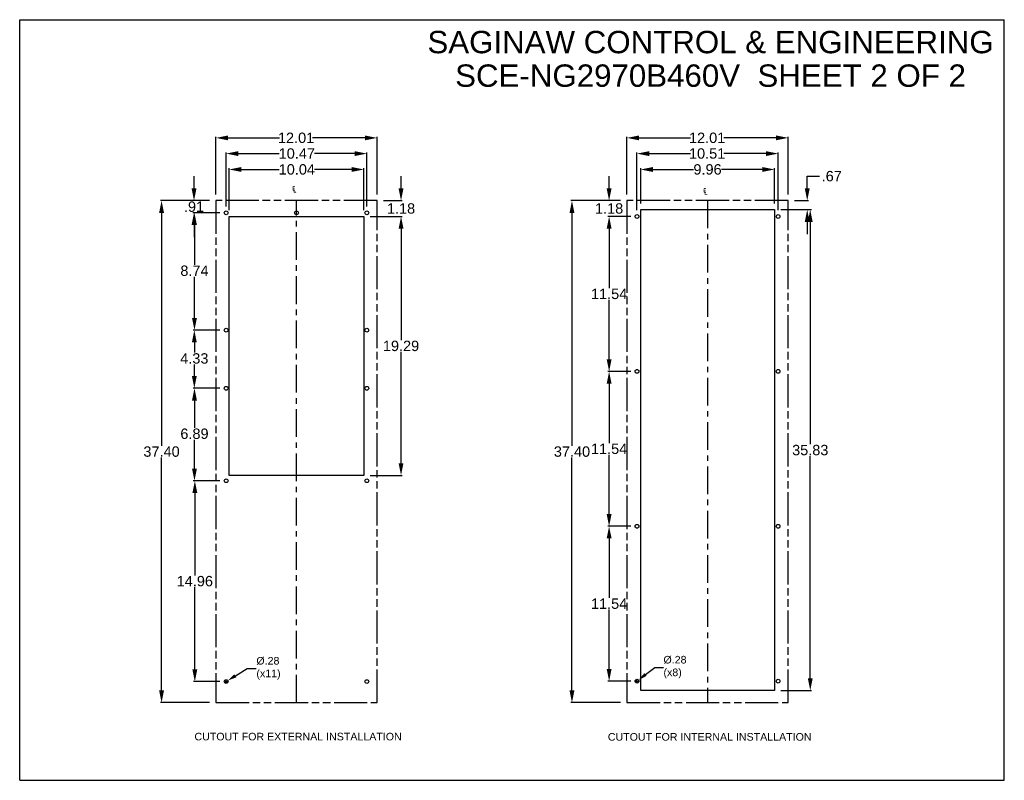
# Model space of a CAD drawing. Header units: inches. Extents: x 0 to 180, y 0 to 77.
# Tile 14 of 14: x 107 to 180, y 13 to 70. Entities that reach past the tile are written whole.
import ezdxf

# ---------------------------------------------------------------- set-up
doc = ezdxf.new("R2010")
doc.units = ezdxf.units.IN
doc.header["$LTSCALE"] = 5.5
doc.header["$MEASUREMENT"] = 0
doc.header["$PDMODE"] = 3
doc.header["$PDSIZE"] = 0.3125
doc.linetypes.add('CENTER', pattern=[0.6, 0.375, -0.075, 0.075, -0.075])
doc.linetypes.add('PHANTOM', pattern=[0.8, 0.45, -0.05, 0.1, -0.05, 0.1, -0.05])
doc.layers.get('0').update_dxf_attribs({"linetype": 'CONTINUOUS'})
doc.layers.get('Defpoints').update_dxf_attribs({"linetype": 'CONTINUOUS'})
for name, color, linetype in [('02___PRT_ALL_AXES', 7, 'CONTINUOUS'), ('DEFAULT_1', 7, 'CENTER'), ('DEFAULT_3', 7, 'PHANTOM')]:
    doc.layers.add(name, color=color, linetype=linetype)
doc.styles.get("Standard").update_dxf_attribs({"font": 'arial.ttf'})
doc.styles.add('TEXTSTYLE_1', font='gdt', dxfattribs={"width": 0.8})
doc.dimstyles.new('DIMSTYLE_1', dxfattribs={"dimtxt": 0.772727, "dimasz": 0.909091, "dimexe": 0.09, "dimexo": 0.07, "dimgap": 0.0425, "dimtad": 0, "dimtih": 1, "dimtoh": 1, "dimzin": 4, "dimdsep": 46, "dimtxsty": 'Standard', "dimblk": '_FILLED', "dimblk1": '_FILLED', "dimblk2": '_FILLED', "dimcen": 0.09, "dimazin": 1, "dimtfac": 1, "dimtofl": 0, "dimtmove": 0, "dimatfit": 3, "dimldrblk": '_FILLED', "dimfxl": 0, "dimtolj": 1, "dimtzin": 4, "dimarcsym": 0})
doc.dimstyles.new('DIMSTYLE_2', dxfattribs={"dimtxt": 0.566667, "dimasz": 0.666667, "dimexe": 0.09, "dimexo": 0.07, "dimgap": 0.09, "dimtad": 0, "dimtih": 1, "dimtoh": 1, "dimzin": 4, "dimdsep": 46, "dimtxsty": 'Standard', "dimblk": '_FILLED', "dimblk1": '_FILLED', "dimblk2": '_FILLED', "dimcen": 0.09, "dimazin": 1, "dimtfac": 1, "dimtofl": 0, "dimtmove": 0, "dimatfit": 1, "dimldrblk": '_FILLED', "dimfxl": 0, "dimtolj": 1, "dimtzin": 4, "dimarcsym": 0})

# ---------------------------------------------------------------- blocks, each defined once
blk = doc.blocks.new('_FILLED')
at = {"color": 0, "linetype": 'ByBlock'}
blk.add_solid([(0, 0), (-1, 0.2), (-1, -0.2)], dxfattribs=at)
blk = doc.blocks.new('*D28')
at = {"color": 0, "linetype": 'Continuous', "lineweight": -2}
for p, q in [((120.903, 56.671), (117.234, 56.671)), ((117.324, 55.762), (117.324, 38.405)), ((117.324, 20.18), (117.324, 37.53)), ((120.903, 19.271), (117.234, 19.271))]:
    blk.add_line(p, q, dxfattribs=at)
at = {"layer": 'Defpoints', "color": 0, "linetype": 'Continuous'}
for p in [(117.324, 56.671), (120.973, 56.671), (120.973, 19.271)]:
    blk.add_point(p, dxfattribs=at)
at = {"color": 0, "linetype": 'Continuous', "lineweight": -2, "xscale": 0.9090909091, "yscale": 0.9090909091, "zscale": 0.9090909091}
for p, rotation in [((117.324, 56.671), 90), ((117.324, 19.271), 270)]:
    blk.add_blockref('_FILLED', p, dxfattribs=dict(at, rotation=rotation))
at = {"color": 0, "linetype": 'Continuous', "insert": (117.324, 38.363), "char_height": 0.7727, "width": 1.98017, "attachment_point": 2}
blk.add_mtext('\\A1;37.40', dxfattribs=at)
blk = doc.blocks.new('*D29')
at = {"color": 0, "linetype": 'Continuous', "lineweight": -2}
for p, q in [((121.37, 57.138), (121.37, 61.436)), ((122.279, 61.346), (126.109, 61.346)), ((132.47, 61.346), (128.579, 61.346)), ((133.38, 57.138), (133.38, 61.436))]:
    blk.add_line(p, q, dxfattribs=at)
at = {"layer": 'Defpoints', "color": 0, "linetype": 'Continuous'}
for p in [(133.38, 61.346), (121.37, 57.068), (133.38, 57.068)]:
    blk.add_point(p, dxfattribs=at)
at = {"color": 0, "linetype": 'Continuous', "lineweight": -2, "xscale": 0.9090909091, "yscale": 0.9090909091, "zscale": 0.9090909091, "rotation": 180}
blk.add_blockref('_FILLED', (121.37, 61.346), dxfattribs=at)
at = {"color": 0, "linetype": 'Continuous', "lineweight": -2, "xscale": 0.9090909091, "yscale": 0.9090909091, "zscale": 0.9090909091}
blk.add_blockref('_FILLED', (133.38, 61.346), dxfattribs=at)
at = {"color": 0, "linetype": 'Continuous', "insert": (127.344, 61.74), "char_height": 0.7727, "width": 1.98017, "attachment_point": 2}
blk.add_mtext('\\A1;12.01', dxfattribs=at)
blk = doc.blocks.new('*D30')
at = {"color": 0, "linetype": 'Continuous', "lineweight": -2}
for p, q in [((151.985, 57.138), (151.985, 61.436)), ((152.894, 61.346), (156.724, 61.346)), ((163.086, 61.346), (159.194, 61.346)), ((163.995, 57.138), (163.995, 61.436))]:
    blk.add_line(p, q, dxfattribs=at)
at = {"layer": 'Defpoints', "color": 0, "linetype": 'Continuous'}
for p in [(151.985, 61.346), (151.985, 57.068), (163.995, 57.068)]:
    blk.add_point(p, dxfattribs=at)
at = {"color": 0, "linetype": 'Continuous', "lineweight": -2, "xscale": 0.9090909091, "yscale": 0.9090909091, "zscale": 0.9090909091, "rotation": 180}
blk.add_blockref('_FILLED', (151.985, 61.346), dxfattribs=at)
at = {"color": 0, "linetype": 'Continuous', "lineweight": -2, "xscale": 0.9090909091, "yscale": 0.9090909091, "zscale": 0.9090909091}
blk.add_blockref('_FILLED', (163.995, 61.346), dxfattribs=at)
at = {"color": 0, "linetype": 'Continuous', "insert": (157.959, 61.74), "char_height": 0.7727, "width": 1.98017, "attachment_point": 2}
blk.add_mtext('\\A1;12.01', dxfattribs=at)
blk = doc.blocks.new('*D31')
at = {"color": 0, "linetype": 'Continuous', "lineweight": -2}
for p, q in [((151.518, 56.671), (147.802, 56.671)), ((147.892, 55.762), (147.892, 38.405)), ((147.892, 20.18), (147.892, 37.53)), ((151.518, 19.271), (147.802, 19.271))]:
    blk.add_line(p, q, dxfattribs=at)
at = {"layer": 'Defpoints', "color": 0, "linetype": 'Continuous'}
for p in [(147.892, 56.671), (151.588, 56.671), (151.588, 19.271)]:
    blk.add_point(p, dxfattribs=at)
at = {"color": 0, "linetype": 'Continuous', "lineweight": -2, "xscale": 0.9090909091, "yscale": 0.9090909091, "zscale": 0.9090909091}
for p, rotation in [((147.892, 56.671), 90), ((147.892, 19.271), 270)]:
    blk.add_blockref('_FILLED', p, dxfattribs=dict(at, rotation=rotation))
at = {"color": 0, "linetype": 'Continuous', "insert": (147.892, 38.363), "char_height": 0.7727, "width": 1.98017, "attachment_point": 2}
blk.add_mtext('\\A1;37.40', dxfattribs=at)
blk = doc.blocks.new('*D32')
at = {"color": 0, "linetype": 'Continuous', "lineweight": -2}
for p, q in [((122.14, 56.228), (122.14, 60.266)), ((123.049, 60.176), (126.089, 60.176)), ((131.7, 60.176), (128.709, 60.176)), ((132.61, 56.228), (132.61, 60.266))]:
    blk.add_line(p, q, dxfattribs=at)
at = {"layer": 'Defpoints', "color": 0, "linetype": 'Continuous'}
for p in [(122.14, 60.176), (122.14, 56.158), (132.61, 56.158)]:
    blk.add_point(p, dxfattribs=at)
at = {"color": 0, "linetype": 'Continuous', "lineweight": -2, "xscale": 0.9090909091, "yscale": 0.9090909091, "zscale": 0.9090909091, "rotation": 180}
blk.add_blockref('_FILLED', (122.14, 60.176), dxfattribs=at)
at = {"color": 0, "linetype": 'Continuous', "lineweight": -2, "xscale": 0.9090909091, "yscale": 0.9090909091, "zscale": 0.9090909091}
blk.add_blockref('_FILLED', (132.61, 60.176), dxfattribs=at)
at = {"color": 0, "linetype": 'Continuous', "insert": (127.399, 60.571), "char_height": 0.7727, "width": 1.98017, "attachment_point": 2}
blk.add_mtext('\\A1;10.47', dxfattribs=at)
blk = doc.blocks.new('*D33')
at = {"color": 0, "linetype": 'Continuous', "lineweight": -2}
for p, q in [((122.355, 55.958), (122.355, 59.083)), ((123.264, 58.993), (126.09, 58.993)), ((131.485, 58.993), (128.707, 58.993)), ((132.395, 55.958), (132.395, 59.083))]:
    blk.add_line(p, q, dxfattribs=at)
at = {"layer": 'Defpoints', "color": 0, "linetype": 'Continuous'}
for p in [(122.355, 58.993), (122.355, 55.888), (132.395, 55.888)]:
    blk.add_point(p, dxfattribs=at)
at = {"color": 0, "linetype": 'Continuous', "lineweight": -2, "xscale": 0.9090909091, "yscale": 0.9090909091, "zscale": 0.9090909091, "rotation": 180}
blk.add_blockref('_FILLED', (122.355, 58.993), dxfattribs=at)
at = {"color": 0, "linetype": 'Continuous', "lineweight": -2, "xscale": 0.9090909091, "yscale": 0.9090909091, "zscale": 0.9090909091}
blk.add_blockref('_FILLED', (132.395, 58.993), dxfattribs=at)
at = {"color": 0, "linetype": 'Continuous', "insert": (127.399, 59.387), "char_height": 0.7727, "width": 1.98017, "attachment_point": 2}
blk.add_mtext('\\A1;10.04', dxfattribs=at)
blk = doc.blocks.new('*D34')
at = {"color": 0, "linetype": 'Continuous', "lineweight": -2}
for p, q in [((135.161, 57.58), (135.161, 58.489)), ((133.846, 56.671), (135.251, 56.671)), ((132.861, 55.491), (135.251, 55.491)), ((135.161, 54.582), (135.161, 53.673))]:
    blk.add_line(p, q, dxfattribs=at)
at = {"layer": 'Defpoints', "color": 0, "linetype": 'Continuous'}
for p in [(133.776, 56.671), (135.161, 56.671), (132.791, 55.491)]:
    blk.add_point(p, dxfattribs=at)
at = {"color": 0, "linetype": 'Continuous', "lineweight": -2, "xscale": 0.9090909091, "yscale": 0.9090909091, "zscale": 0.9090909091}
for p, rotation in [((135.161, 56.671), 270), ((135.161, 55.491), 90)]:
    blk.add_blockref('_FILLED', p, dxfattribs=dict(at, rotation=rotation))
at = {"color": 0, "linetype": 'Continuous', "insert": (135.161, 56.475), "char_height": 0.7727, "width": 1.5399, "attachment_point": 2}
blk.add_mtext('\\A1;1.18', dxfattribs=at)
blk = doc.blocks.new('*D35')
at = {"color": 0, "linetype": 'Continuous', "lineweight": -2}
for p, q in [((132.861, 55.491), (135.251, 55.491)), ((135.161, 54.582), (135.161, 46.28)), ((135.161, 37.11), (135.161, 45.406)), ((132.861, 36.201), (135.251, 36.201))]:
    blk.add_line(p, q, dxfattribs=at)
at = {"layer": 'Defpoints', "color": 0, "linetype": 'Continuous'}
for p in [(132.791, 55.491), (132.791, 36.201), (135.161, 36.201)]:
    blk.add_point(p, dxfattribs=at)
at = {"color": 0, "linetype": 'Continuous', "lineweight": -2, "xscale": 0.9090909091, "yscale": 0.9090909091, "zscale": 0.9090909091}
for p, rotation in [((135.161, 55.491), 90), ((135.161, 36.201), 270)]:
    blk.add_blockref('_FILLED', p, dxfattribs=dict(at, rotation=rotation))
at = {"color": 0, "linetype": 'Continuous', "insert": (135.161, 46.237), "char_height": 0.7727, "width": 1.98017, "attachment_point": 2}
blk.add_mtext('\\A1;19.29', dxfattribs=at)
blk = doc.blocks.new('*D36')
at = {"color": 0, "linetype": 'Continuous', "lineweight": -2}
for p, q in [((119.742, 57.58), (119.742, 58.489)), ((120.903, 56.671), (119.652, 56.671)), ((121.673, 55.761), (119.652, 55.761)), ((119.742, 54.852), (119.742, 53.943))]:
    blk.add_line(p, q, dxfattribs=at)
at = {"layer": 'Defpoints', "color": 0, "linetype": 'Continuous'}
for p in [(120.973, 56.671), (119.742, 55.761), (121.743, 55.761)]:
    blk.add_point(p, dxfattribs=at)
at = {"color": 0, "linetype": 'Continuous', "lineweight": -2, "xscale": 0.9090909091, "yscale": 0.9090909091, "zscale": 0.9090909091}
for p, rotation in [((119.742, 56.671), 270), ((119.742, 55.761), 90)]:
    blk.add_blockref('_FILLED', p, dxfattribs=dict(at, rotation=rotation))
at = {"color": 0, "linetype": 'Continuous', "insert": (119.742, 56.61), "char_height": 0.7727, "width": 1.09963, "attachment_point": 2}
blk.add_mtext('\\A1;.91', dxfattribs=at)
blk = doc.blocks.new('*D37')
at = {"color": 0, "linetype": 'Continuous', "lineweight": -2}
for p, q in [((121.673, 55.761), (119.687, 55.761)), ((119.777, 54.852), (119.777, 51.881)), ((119.777, 47.93), (119.777, 51.007)), ((121.673, 47.021), (119.687, 47.021))]:
    blk.add_line(p, q, dxfattribs=at)
at = {"layer": 'Defpoints', "color": 0, "linetype": 'Continuous'}
for p in [(121.743, 55.761), (119.777, 47.021), (121.743, 47.021)]:
    blk.add_point(p, dxfattribs=at)
at = {"color": 0, "linetype": 'Continuous', "lineweight": -2, "xscale": 0.9090909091, "yscale": 0.9090909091, "zscale": 0.9090909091}
for p, rotation in [((119.777, 55.761), 90), ((119.777, 47.021), 270)]:
    blk.add_blockref('_FILLED', p, dxfattribs=dict(at, rotation=rotation))
at = {"color": 0, "linetype": 'Continuous', "insert": (119.777, 51.839), "char_height": 0.7727, "width": 1.5399, "attachment_point": 2}
blk.add_mtext('\\A1;8.74', dxfattribs=at)
blk = doc.blocks.new('*D38')
at = {"color": 0, "linetype": 'Continuous', "lineweight": -2}
for p, q in [((121.673, 47.021), (119.676, 47.021)), ((119.766, 46.112), (119.766, 45.347)), ((119.766, 43.6), (119.766, 44.472)), ((121.673, 42.691), (119.676, 42.691))]:
    blk.add_line(p, q, dxfattribs=at)
at = {"layer": 'Defpoints', "color": 0, "linetype": 'Continuous'}
for p in [(121.743, 47.021), (119.766, 42.691), (121.743, 42.691)]:
    blk.add_point(p, dxfattribs=at)
at = {"color": 0, "linetype": 'Continuous', "lineweight": -2, "xscale": 0.9090909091, "yscale": 0.9090909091, "zscale": 0.9090909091}
for p, rotation in [((119.766, 47.021), 90), ((119.766, 42.691), 270)]:
    blk.add_blockref('_FILLED', p, dxfattribs=dict(at, rotation=rotation))
at = {"color": 0, "linetype": 'Continuous', "insert": (119.766, 45.304), "char_height": 0.7727, "width": 1.5399, "attachment_point": 2}
blk.add_mtext('\\A1;4.33', dxfattribs=at)
blk = doc.blocks.new('*D39')
at = {"color": 0, "linetype": 'Continuous', "lineweight": -2}
for p, q in [((121.673, 42.691), (119.686, 42.691)), ((119.776, 41.782), (119.776, 39.736)), ((119.776, 36.71), (119.776, 38.862)), ((121.673, 35.801), (119.686, 35.801))]:
    blk.add_line(p, q, dxfattribs=at)
at = {"layer": 'Defpoints', "color": 0, "linetype": 'Continuous'}
for p in [(121.743, 42.691), (119.776, 35.801), (121.743, 35.801)]:
    blk.add_point(p, dxfattribs=at)
at = {"color": 0, "linetype": 'Continuous', "lineweight": -2, "xscale": 0.9090909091, "yscale": 0.9090909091, "zscale": 0.9090909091}
for p, rotation in [((119.776, 42.691), 90), ((119.776, 35.801), 270)]:
    blk.add_blockref('_FILLED', p, dxfattribs=dict(at, rotation=rotation))
at = {"color": 0, "linetype": 'Continuous', "insert": (119.776, 39.694), "char_height": 0.7727, "width": 1.5399, "attachment_point": 2}
blk.add_mtext('\\A1;6.89', dxfattribs=at)
blk = doc.blocks.new('*D40')
at = {"color": 0, "linetype": 'Continuous', "lineweight": -2}
for p, q in [((121.673, 35.801), (119.714, 35.801)), ((119.804, 34.892), (119.804, 28.755)), ((119.804, 21.75), (119.804, 27.881)), ((121.673, 20.841), (119.714, 20.841))]:
    blk.add_line(p, q, dxfattribs=at)
at = {"layer": 'Defpoints', "color": 0, "linetype": 'Continuous'}
for p in [(121.743, 35.801), (119.804, 20.841), (121.743, 20.841)]:
    blk.add_point(p, dxfattribs=at)
at = {"color": 0, "linetype": 'Continuous', "lineweight": -2, "xscale": 0.9090909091, "yscale": 0.9090909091, "zscale": 0.9090909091}
for p, rotation in [((119.804, 35.801), 90), ((119.804, 20.841), 270)]:
    blk.add_blockref('_FILLED', p, dxfattribs=dict(at, rotation=rotation))
at = {"color": 0, "linetype": 'Continuous', "insert": (119.804, 28.712), "char_height": 0.7727, "width": 1.98017, "attachment_point": 2}
blk.add_mtext('\\A1;14.96', dxfattribs=at)
blk = doc.blocks.new('*D41')
at = {"color": 0, "linetype": 'Continuous', "lineweight": -2}
for p, q in [((122.822, 21.271), (123.696, 21.823)), ((123.696, 21.823), (124.362, 21.823)), ((122.05, 20.841), (122.23, 20.841)), ((122.14, 20.751), (122.14, 20.931))]:
    blk.add_line(p, q, dxfattribs=at)
at = {"layer": 'Defpoints', "color": 0, "linetype": 'Continuous'}
for p in [(122.021, 20.766), (122.258, 20.916)]:
    blk.add_point(p, dxfattribs=at)
at = {"color": 0, "linetype": 'Continuous', "lineweight": -2, "xscale": 0.6666666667, "yscale": 0.6666666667, "zscale": 0.6666666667, "rotation": 212.2565512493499}
blk.add_blockref('_FILLED', (122.258, 20.916), dxfattribs=at)
at = {"color": 0, "linetype": 'Continuous', "insert": (124.388, 22.677), "char_height": 0.5667, "width": 1.85518, "attachment_point": 1}
blk.add_mtext('\\A1;%%c.28\\P(x11)', dxfattribs=at)
blk = doc.blocks.new('*D42')
at = {"color": 0, "linetype": 'Continuous', "lineweight": -2}
for p, q in [((152.735, 55.958), (152.735, 60.266)), ((153.644, 60.176), (156.724, 60.176)), ((162.336, 60.176), (159.194, 60.176)), ((163.245, 55.958), (163.245, 60.266))]:
    blk.add_line(p, q, dxfattribs=at)
at = {"layer": 'Defpoints', "color": 0, "linetype": 'Continuous'}
for p in [(163.245, 60.176), (152.735, 55.888), (163.245, 55.888)]:
    blk.add_point(p, dxfattribs=at)
at = {"color": 0, "linetype": 'Continuous', "lineweight": -2, "xscale": 0.9090909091, "yscale": 0.9090909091, "zscale": 0.9090909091, "rotation": 180}
blk.add_blockref('_FILLED', (152.735, 60.176), dxfattribs=at)
at = {"color": 0, "linetype": 'Continuous', "lineweight": -2, "xscale": 0.9090909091, "yscale": 0.9090909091, "zscale": 0.9090909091}
blk.add_blockref('_FILLED', (163.245, 60.176), dxfattribs=at)
at = {"color": 0, "linetype": 'Continuous', "insert": (157.959, 60.571), "char_height": 0.7727, "width": 1.98017, "attachment_point": 2}
blk.add_mtext('\\A1;10.51', dxfattribs=at)
blk = doc.blocks.new('*D43')
at = {"color": 0, "linetype": 'Continuous', "lineweight": -2}
for p, q in [((153.01, 56.468), (153.01, 59.083)), ((153.919, 58.993), (156.942, 58.993)), ((162.061, 58.993), (159.034, 58.993)), ((162.97, 56.468), (162.97, 59.083))]:
    blk.add_line(p, q, dxfattribs=at)
at = {"layer": 'Defpoints', "color": 0, "linetype": 'Continuous'}
for p in [(153.01, 58.993), (153.01, 56.398), (162.97, 56.398)]:
    blk.add_point(p, dxfattribs=at)
at = {"color": 0, "linetype": 'Continuous', "lineweight": -2, "xscale": 0.9090909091, "yscale": 0.9090909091, "zscale": 0.9090909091, "rotation": 180}
blk.add_blockref('_FILLED', (153.01, 58.993), dxfattribs=at)
at = {"color": 0, "linetype": 'Continuous', "lineweight": -2, "xscale": 0.9090909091, "yscale": 0.9090909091, "zscale": 0.9090909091}
blk.add_blockref('_FILLED', (162.97, 58.993), dxfattribs=at)
at = {"color": 0, "linetype": 'Continuous', "insert": (157.988, 59.387), "char_height": 0.7727, "width": 1.5399, "attachment_point": 2}
blk.add_mtext('\\A1;9.96', dxfattribs=at)
blk = doc.blocks.new('*D44')
at = {"color": 0, "linetype": 'Continuous', "lineweight": -2}
for p, q in [((165.412, 57.58), (165.412, 58.489)), ((165.412, 58.489), (166.321, 58.489)), ((164.461, 56.671), (165.502, 56.671)), ((163.436, 56.001), (165.502, 56.001)), ((165.412, 55.092), (165.412, 54.183))]:
    blk.add_line(p, q, dxfattribs=at)
at = {"layer": 'Defpoints', "color": 0, "linetype": 'Continuous'}
for p in [(164.391, 56.671), (163.366, 56.001), (165.412, 56.001)]:
    blk.add_point(p, dxfattribs=at)
at = {"color": 0, "linetype": 'Continuous', "lineweight": -2, "xscale": 0.9090909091, "yscale": 0.9090909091, "zscale": 0.9090909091}
for p, rotation in [((165.412, 56.671), 270), ((165.412, 56.001), 90)]:
    blk.add_blockref('_FILLED', p, dxfattribs=dict(at, rotation=rotation))
at = {"color": 0, "linetype": 'Continuous', "insert": (166.49, 58.884), "char_height": 0.7727, "width": 1.09963, "attachment_point": 1}
blk.add_mtext('\\A1;.67', dxfattribs=at)
blk = doc.blocks.new('*D45')
at = {"color": 0, "linetype": 'Continuous', "lineweight": -2}
for p, q in [((163.436, 56.001), (165.729, 56.001)), ((165.639, 55.092), (165.639, 38.52)), ((165.639, 21.08), (165.639, 37.645)), ((163.436, 20.171), (165.729, 20.171))]:
    blk.add_line(p, q, dxfattribs=at)
at = {"layer": 'Defpoints', "color": 0, "linetype": 'Continuous'}
for p in [(163.366, 56.001), (163.366, 20.171), (165.639, 20.171)]:
    blk.add_point(p, dxfattribs=at)
at = {"color": 0, "linetype": 'Continuous', "lineweight": -2, "xscale": 0.9090909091, "yscale": 0.9090909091, "zscale": 0.9090909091}
for p, rotation in [((165.639, 56.001), 90), ((165.639, 20.171), 270)]:
    blk.add_blockref('_FILLED', p, dxfattribs=dict(at, rotation=rotation))
at = {"color": 0, "linetype": 'Continuous', "insert": (165.639, 38.478), "char_height": 0.7727, "width": 1.98017, "attachment_point": 2}
blk.add_mtext('\\A1;35.83', dxfattribs=at)
blk = doc.blocks.new('*D46')
at = {"color": 0, "linetype": 'Continuous', "lineweight": -2}
for p, q in [((150.659, 57.58), (150.659, 58.489)), ((151.518, 56.671), (150.569, 56.671)), ((152.268, 55.491), (150.569, 55.491)), ((150.659, 54.582), (150.659, 53.673))]:
    blk.add_line(p, q, dxfattribs=at)
at = {"layer": 'Defpoints', "color": 0, "linetype": 'Continuous'}
for p in [(151.588, 56.671), (150.659, 55.491), (152.338, 55.491)]:
    blk.add_point(p, dxfattribs=at)
at = {"color": 0, "linetype": 'Continuous', "lineweight": -2, "xscale": 0.9090909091, "yscale": 0.9090909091, "zscale": 0.9090909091}
for p, rotation in [((150.659, 56.671), 270), ((150.659, 55.491), 90)]:
    blk.add_blockref('_FILLED', p, dxfattribs=dict(at, rotation=rotation))
at = {"color": 0, "linetype": 'Continuous', "insert": (150.659, 56.475), "char_height": 0.7727, "width": 1.5399, "attachment_point": 2}
blk.add_mtext('\\A1;1.18', dxfattribs=at)
blk = doc.blocks.new('*D47')
at = {"color": 0, "linetype": 'Continuous', "lineweight": -2}
for p, q in [((152.268, 55.491), (150.569, 55.491)), ((150.659, 54.582), (150.659, 50.155)), ((150.659, 44.86), (150.659, 49.281)), ((152.268, 43.951), (150.569, 43.951))]:
    blk.add_line(p, q, dxfattribs=at)
at = {"layer": 'Defpoints', "color": 0, "linetype": 'Continuous'}
for p in [(152.338, 55.491), (150.659, 43.951), (152.338, 43.951)]:
    blk.add_point(p, dxfattribs=at)
at = {"color": 0, "linetype": 'Continuous', "lineweight": -2, "xscale": 0.9090909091, "yscale": 0.9090909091, "zscale": 0.9090909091}
for p, rotation in [((150.659, 55.491), 90), ((150.659, 43.951), 270)]:
    blk.add_blockref('_FILLED', p, dxfattribs=dict(at, rotation=rotation))
at = {"color": 0, "linetype": 'Continuous', "insert": (150.659, 50.112), "char_height": 0.7727, "width": 1.98017, "attachment_point": 2}
blk.add_mtext('\\A1;11.54', dxfattribs=at)
blk = doc.blocks.new('*D48')
at = {"color": 0, "linetype": 'Continuous', "lineweight": -2}
for p, q in [((152.268, 43.951), (150.569, 43.951)), ((150.659, 43.042), (150.659, 38.615)), ((150.659, 33.32), (150.659, 37.741)), ((152.268, 32.411), (150.569, 32.411))]:
    blk.add_line(p, q, dxfattribs=at)
at = {"layer": 'Defpoints', "color": 0, "linetype": 'Continuous'}
for p in [(150.659, 43.951), (152.338, 43.951), (152.338, 32.411)]:
    blk.add_point(p, dxfattribs=at)
at = {"color": 0, "linetype": 'Continuous', "lineweight": -2, "xscale": 0.9090909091, "yscale": 0.9090909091, "zscale": 0.9090909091}
for p, rotation in [((150.659, 43.951), 90), ((150.659, 32.411), 270)]:
    blk.add_blockref('_FILLED', p, dxfattribs=dict(at, rotation=rotation))
at = {"color": 0, "linetype": 'Continuous', "insert": (150.659, 38.572), "char_height": 0.7727, "width": 1.98017, "attachment_point": 2}
blk.add_mtext('\\A1;11.54', dxfattribs=at)
blk = doc.blocks.new('*D49')
at = {"color": 0, "linetype": 'Continuous', "lineweight": -2}
for p, q in [((152.268, 32.411), (150.569, 32.411)), ((150.659, 31.502), (150.659, 27.075)), ((150.659, 21.78), (150.659, 26.201)), ((152.268, 20.871), (150.569, 20.871))]:
    blk.add_line(p, q, dxfattribs=at)
at = {"layer": 'Defpoints', "color": 0, "linetype": 'Continuous'}
for p in [(152.338, 32.411), (150.659, 20.871), (152.338, 20.871)]:
    blk.add_point(p, dxfattribs=at)
at = {"color": 0, "linetype": 'Continuous', "lineweight": -2, "xscale": 0.9090909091, "yscale": 0.9090909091, "zscale": 0.9090909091}
for p, rotation in [((150.659, 32.411), 90), ((150.659, 20.871), 270)]:
    blk.add_blockref('_FILLED', p, dxfattribs=dict(at, rotation=rotation))
at = {"color": 0, "linetype": 'Continuous', "insert": (150.659, 27.032), "char_height": 0.7727, "width": 1.98017, "attachment_point": 2}
blk.add_mtext('\\A1;11.54', dxfattribs=at)
blk = doc.blocks.new('*D50')
at = {"color": 0, "linetype": 'Continuous', "lineweight": -2}
for p, q in [((153.37, 21.368), (154.053, 21.902)), ((154.053, 21.902), (154.72, 21.902)), ((152.645, 20.871), (152.825, 20.871)), ((152.735, 20.781), (152.735, 20.961))]:
    blk.add_line(p, q, dxfattribs=at)
at = {"layer": 'Defpoints', "color": 0, "linetype": 'Continuous'}
for p in [(152.624, 20.785), (152.845, 20.957)]:
    blk.add_point(p, dxfattribs=at)
at = {"color": 0, "linetype": 'Continuous', "lineweight": -2, "xscale": 0.6666666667, "yscale": 0.6666666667, "zscale": 0.6666666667, "rotation": 218.0200902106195}
blk.add_blockref('_FILLED', (152.845, 20.957), dxfattribs=at)
at = {"color": 0, "linetype": 'Continuous', "insert": (154.707, 22.756), "char_height": 0.5667, "width": 1.85518, "attachment_point": 1}
blk.add_mtext('\\A1;%%c.28\\P(x8)', dxfattribs=at)

msp = doc.modelspace()

# ---------------------------------------------------------------- linework, layer by layer
at = {"color": 7, "linetype": 'Continuous'}
for p, q in [((106.759, 13.486), (106.759, 70.153)), ((106.759, 70.153), (180.092, 70.153)), ((180.092, 13.486), (180.092, 70.153)), ((153.01, 20.171), (153.01, 56.001)), ((153.01, 56.001), (162.97, 56.001)), ((162.97, 56.001), (162.97, 20.171)), ((122.355, 36.201), (122.355, 55.491)), ((122.355, 55.491), (132.395, 55.491)), ((132.395, 55.491), (132.395, 36.201)), ((132.395, 36.201), (122.355, 36.201)), ((162.97, 20.171), (153.01, 20.171)), ((106.759, 13.486), (180.092, 13.486))]:
    msp.add_line(p, q, dxfattribs=at)
at = {"layer": '02___PRT_ALL_AXES', "color": 7, "linetype": 'Continuous'}
for centre in [(122.14, 55.761), (127.375, 55.761), (132.61, 55.761), (152.735, 55.491), (163.245, 55.491), (122.14, 47.021), (132.61, 47.021), (152.735, 43.951), (163.245, 43.951), (122.14, 42.691), (132.61, 42.691), (122.14, 35.801), (132.61, 35.801), (152.735, 32.411), (163.245, 32.411), (122.14, 20.841), (132.61, 20.841), (152.735, 20.871), (163.245, 20.871)]:
    msp.add_circle(centre, 0.14, dxfattribs=at)
at = {"layer": 'DEFAULT_1', "color": 7, "linetype": 'CENTER'}
for p, q in [((127.375, 19.271), (127.375, 56.671)), ((157.99, 56.671), (157.99, 19.271))]:
    msp.add_line(p, q, dxfattribs=at)
at = {"layer": 'DEFAULT_3', "color": 7, "linetype": 'PHANTOM'}
for p, q in [((121.37, 56.671), (121.37, 19.271)), ((133.38, 56.671), (121.37, 56.671)), ((133.38, 19.271), (133.38, 56.671)), ((151.985, 56.671), (151.985, 19.271)), ((163.995, 56.671), (151.985, 56.671)), ((163.995, 19.271), (163.995, 56.671)), ((121.37, 19.271), (133.38, 19.271)), ((151.985, 19.271), (163.995, 19.271))]:
    msp.add_line(p, q, dxfattribs=at)

# ---------------------------------------------------------------- texts
at = {"color": 2, "linetype": 'Continuous', "line_spacing_factor": 0.9}
for s, insert, char_height, width, attachment_point in [('SAGINAW CONTROL & ENGINEERING\\PSCE-NG2970B460V  SHEET 2 OF 2', (158.211, 69.319), 1.66667, 42.09418, 2), ('CUTOUT FOR EXTERNAL INSTALLATION', (119.775, 17.027), 0.56667, 15.40954, 1), ('CUTOUT FOR INTERNAL INSTALLATION', (150.563, 17.006), 0.56667, 15.14622, 1)]:
    msp.add_mtext(s, dxfattribs=dict(at, insert=insert, char_height=char_height, width=width, attachment_point=attachment_point))
at = {"color": 2, "linetype": 'Continuous', "char_height": 0.5667, "width": 0.89722, "attachment_point": 1, "line_spacing_factor": 0.9, "style": 'TEXTSTYLE_1'}
for insert in [(127.05, 57.897), (157.662, 57.742)]:
    msp.add_mtext('{\\fgdt;q}', dxfattribs=dict(at, insert=insert))

# ---------------------------------------------------------------- dimensions: what is measured, and where the dimension line sits
at = {"color": 2, "linetype": 'Continuous'}
for base, p1, p2, picture, middle in [((133.38, 61.346), (121.37, 57.068), (133.38, 57.068), '*D29', (127.344, 61.346)), ((163.245, 60.176), (152.735, 55.888), (163.245, 55.888), '*D42', (157.959, 60.176))]:
    dim = msp.add_linear_dim(base=base, p1=p1, p2=p2, dimstyle='DIMSTYLE_1', dxfattribs=at)
    dim.commit()
    dim.dimension.update_dxf_attribs({"geometry": picture, "text_midpoint": middle, "dimtype": 160})
for base, p1, p2, angle, picture, middle in [((151.985, 61.346), (163.995, 57.068), (151.985, 57.068), 180, '*D30', (157.959, 61.346)), ((122.14, 60.176), (132.61, 56.158), (122.14, 56.158), 180, '*D32', (127.399, 60.176)), ((122.355, 58.993), (132.395, 55.888), (122.355, 55.888), 180, '*D33', (127.399, 58.993)), ((153.01, 58.993), (162.97, 56.398), (153.01, 56.398), 180, '*D43', (157.988, 58.993)), ((165.412, 56.001), (164.391, 56.671), (163.366, 56.001), 270, '*D44', (167.04, 58.489)), ((119.742, 55.761), (120.973, 56.671), (121.743, 55.761), 270, '*D36', (119.742, 56.216)), ((135.161, 56.671), (132.791, 55.491), (133.776, 56.671), 90, '*D34', (135.161, 56.081)), ((150.659, 55.491), (151.588, 56.671), (152.338, 55.491), 270, '*D46', (150.659, 56.081)), ((117.324, 56.671), (120.973, 19.271), (120.973, 56.671), 90, '*D28', (117.324, 37.968)), ((147.892, 56.671), (151.588, 19.271), (151.588, 56.671), 90, '*D31', (147.892, 37.968)), ((119.777, 47.021), (121.743, 55.761), (121.743, 47.021), 270, '*D37', (119.777, 51.444)), ((165.639, 20.171), (163.366, 56.001), (163.366, 20.171), 270, '*D45', (165.639, 38.083)), ((135.161, 36.201), (132.791, 55.491), (132.791, 36.201), 270, '*D35', (135.161, 45.843)), ((150.659, 43.951), (152.338, 55.491), (152.338, 43.951), 270, '*D47', (150.659, 49.718)), ((119.766, 42.691), (121.743, 47.021), (121.743, 42.691), 270, '*D38', (119.766, 44.909)), ((150.659, 43.951), (152.338, 32.411), (152.338, 43.951), 90, '*D48', (150.659, 38.178)), ((119.776, 35.801), (121.743, 42.691), (121.743, 35.801), 270, '*D39', (119.776, 39.299)), ((119.804, 20.841), (121.743, 35.801), (121.743, 20.841), 270, '*D40', (119.804, 28.318)), ((150.659, 20.871), (152.338, 32.411), (152.338, 20.871), 270, '*D49', (150.659, 26.638))]:
    dim = msp.add_linear_dim(base=base, p1=p1, p2=p2, angle=angle, dimstyle='DIMSTYLE_1', dxfattribs=at)
    dim.commit()
    dim.dimension.update_dxf_attribs({"geometry": picture, "text_midpoint": middle, "dimtype": 160})
for p1, p2, text, picture, middle in [((152.624, 20.785), (152.845, 20.957), '%%c<>\\P(x8)', '*D50', (155.634, 21.902)), ((122.021, 20.766), (122.258, 20.916), '%%c<>\\P(x11)', '*D41', (125.316, 21.823))]:
    dim = msp.add_diameter_dim_2p(p1=p1, p2=p2, text=text, dimstyle='DIMSTYLE_2', override={"dimpost": '<>'}, dxfattribs=at)
    dim.commit()
    dim.dimension.update_dxf_attribs({"geometry": picture, "text_midpoint": middle, "dimtype": 163})

doc.saveas('drawing.dxf')
